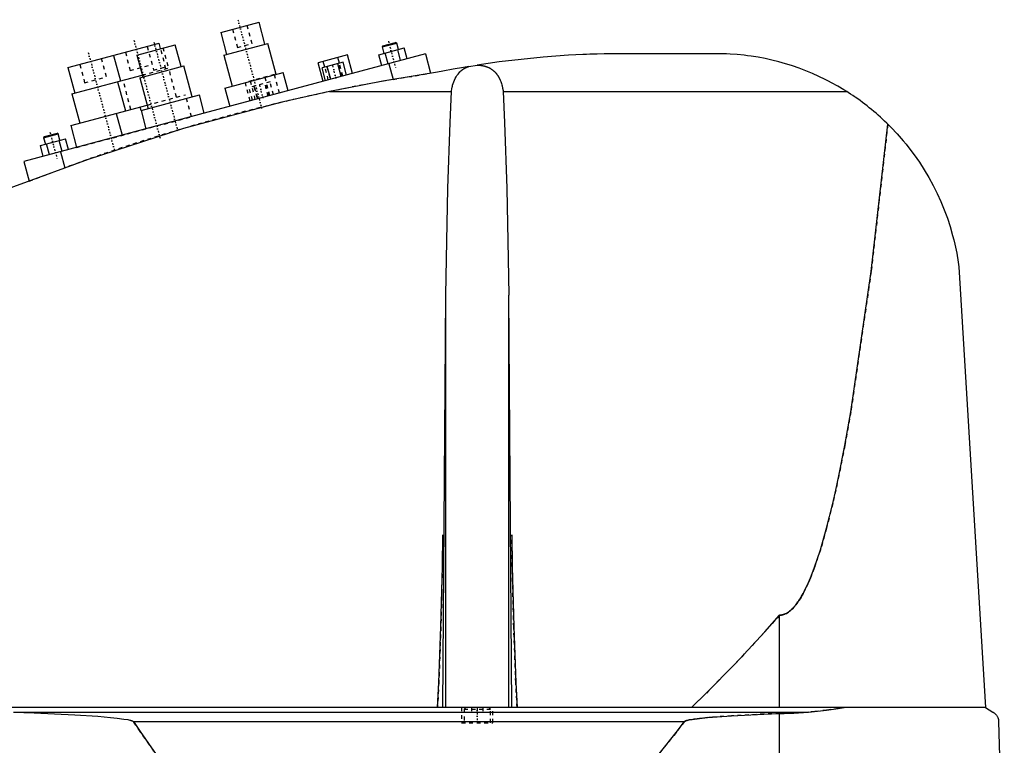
# Model space of a CAD drawing. Extents: x -702 to 139, y -137 to 442.
# Tile 4 of 6: x -561 to -300, y 67 to 259. Entities that reach past the tile are written whole.
import ezdxf

# ---------------------------------------------------------------- set-up
doc = ezdxf.new("R2010")
doc.units = 0
doc.linetypes.add('CENTER', pattern=[1.5, 0.45, -0.5, 0.05, -0.5])
doc.linetypes.add('DASHED', pattern=[2, 1, -1])
for name, color, linetype in [('AM_0', 7, 'CONTINUOUS'), ('AM_3', 7, 'DASHED'), ('AM_7', 7, 'CENTER')]:
    doc.layers.add(name, color=color, linetype=linetype)

msp = doc.modelspace()

# ---------------------------------------------------------------- linework, layer by layer
at = {"layer": 'AM_0', "color": 7, "linetype": 'CONTINUOUS'}
for p, q in [((-507.9, 255.65), (-497.76, 258.36)), ((-496.21, 252.57), (-497.76, 258.36)), ((-507.9, 255.65), (-506.35, 249.85)), ((-548.38, 246.36), (-524.23, 252.83)), ((-523.84, 251.38), (-524.23, 252.83)), ((-465.21, 251.82), (-461.34, 252.85)), ((-465.03, 252.12), (-461.65, 253.03)), ((-461.34, 252.85), (-461.65, 253.03)), ((-460.89, 251.16), (-461.34, 252.85)), ((-530.12, 249.69), (-519.98, 252.41)), ((-518.42, 246.62), (-519.98, 252.41)), ((-507.07, 249.66), (-495.48, 252.76)), ((-493.28, 244.55), (-495.48, 252.76)), ((-466.08, 249.77), (-459.39, 251.56)), ((-465.03, 252.12), (-465.21, 251.82)), ((-465.21, 251.82), (-464.75, 250.13)), ((-463.63, 247.32), (-464.41, 250.22)), ((-460.29, 248.22), (-461.06, 251.12)), ((-458.61, 248.67), (-459.39, 251.56)), ((-453.75, 249.97), (-560, 221.5)), ((-536.3, 249.59), (-534.49, 242.83)), ((-530.12, 249.69), (-528.57, 243.9)), ((-507.07, 249.66), (-504.87, 241.45)), ((-474.39, 249.72), (-482.11, 247.65)), ((-480.79, 242.72), (-482.11, 247.65)), ((-475.53, 247.76), (-481.11, 246.26)), ((-480.34, 246.47), (-480.76, 248.01)), ((-476.48, 247.5), (-476.89, 249.05)), ((-474.62, 244.38), (-475.53, 247.76)), ((-473.07, 244.79), (-474.39, 249.72)), ((-465.3, 246.87), (-466.08, 249.77)), ((-453.75, 249.97), (-452.38, 244.86)), ((-374, 250), (-405.5, 250)), ((-548.38, 246.36), (-546.56, 239.59)), ((-529.29, 243.7), (-517.7, 246.81)), ((-515.5, 238.6), (-517.7, 246.81)), ((-506.81, 240.93), (-491.35, 245.07)), ((-490.06, 240.24), (-491.35, 245.07)), ((-480.2, 242.88), (-481.11, 246.26)), ((-478.81, 243.26), (-479.71, 246.64)), ((-476.02, 244), (-476.93, 247.38)), ((-463.41, 247.38), (-462.3, 243.24)), ((-442.28, 246.66), (-440.04, 247.02)), ((-547.29, 239.4), (-528.69, 244.38)), ((-535.21, 242.63), (-533.14, 234.91)), ((-529.29, 243.7), (-527.09, 235.49)), ((-506.81, 240.93), (-505.51, 236.1)), ((-479.16, 240), (-446.87, 240)), ((-433.13, 240), (-342.19, 240)), ((-547.29, 239.4), (-545.22, 231.67)), ((-529.02, 234.98), (-513.57, 239.12)), ((-512.27, 234.29), (-513.57, 239.12)), ((-547.63, 231.03), (-527.35, 236.46)), ((-529.02, 234.98), (-527.73, 230.15)), ((-535.56, 234.26), (-534.01, 228.47)), ((-547.63, 231.03), (-546.08, 225.23)), ((-555.67, 225.77), (-548.98, 227.56)), ((-554.8, 227.81), (-550.93, 228.85)), ((-554.62, 228.12), (-554.8, 227.81)), ((-554.8, 227.81), (-554.34, 226.12)), ((-554.62, 228.12), (-551.24, 229.02)), ((-550.93, 228.85), (-551.24, 229.02)), ((-550.48, 227.16), (-550.93, 228.85)), ((-549.88, 224.21), (-550.65, 227.11)), ((-548.2, 224.66), (-548.98, 227.56)), ((-554.89, 222.87), (-555.67, 225.77)), ((-553.22, 223.32), (-554, 226.21)), ((-550.34, 224.09), (-549.21, 219.86)), ((-560, 221.5), (-558.62, 216.36)), ((-312.5, 193.62), (-305.5, 77.05)), ((-449.12, 77.05), (-448.33, 186.12)), ((-448.33, 77.05), (-448.33, 186.12)), ((-430.88, 77.05), (-431.67, 186.12)), ((-431.67, 77.05), (-431.67, 186.12)), ((-360, 77.05), (-360, 101.49)), ((-305.5, 77.05), (-697, 77.05)), ((-562.76, 75.85), (-352.3, 75.85)), ((-305.5, 77.05), (-303.5, 75.85)), ((-531.04, 73.35), (-385.14, 73.35)), ((-360, 16.5), (-360, 75.49)), ((-302, 73.35), (-300.5, 16.5))]:
    msp.add_line(p, q, dxfattribs=at)
for points in [[(-405.5, 250, 0), (-406.43, 249.98, 0), (-408.3, 249.94, 0), (-410.18, 249.88, 0), (-411.12, 249.84, 0), (-412.06, 249.8, 0), (-413.96, 249.72, 0), (-415.86, 249.61, 0), (-422.58, 249.13, 0), (-434.21, 247.86, 0), (-440.04, 247.02, 0)], [(-342.19, 240, 0), (-342.98, 240.49, 0), (-344.59, 241.45, 0), (-346.23, 242.36, 0), (-347.06, 242.79, 0), (-347.9, 243.22, 0), (-349.59, 244.04, 0), (-351.31, 244.8, 0), (-353.05, 245.52, 0), (-354.82, 246.19, 0), (-356.6, 246.8, 0), (-357.49, 247.09, 0), (-358.39, 247.36, 0), (-360.2, 247.87, 0), (-362.01, 248.33, 0), (-363.84, 248.73, 0), (-365.68, 249.08, 0), (-367.52, 249.38, 0), (-368.44, 249.51, 0), (-369.37, 249.62, 0), (-371.22, 249.81, 0), (-373.07, 249.95, 0), (-374, 250, 0)], [(-450.5, 245.15, 0), (-455.36, 244.4, 0), (-464.99, 242.76, 0), (-474.48, 240.96, 0), (-479.16, 240, 0)], [(-442.28, 246.66, 0), (-443.66, 246.42, 0), (-446.4, 245.94, 0), (-449.14, 245.42, 0), (-450.5, 245.15, 0)], [(-446.87, 240, 0), (-446.84, 240.25, 0), (-446.75, 240.74, 0), (-446.65, 241.22, 0), (-446.59, 241.46, 0), (-446.53, 241.7, 0), (-446.39, 242.17, 0), (-446.23, 242.63, 0), (-446.05, 243.07, 0), (-445.85, 243.5, 0), (-445.63, 243.91, 0), (-445.51, 244.11, 0), (-445.38, 244.3, 0), (-445.11, 244.67, 0), (-444.82, 245.02, 0), (-444.64, 245.21, 0), (-444.59, 245.26, 0), (-444.53, 245.32, 0), (-444.51, 245.34, 0), (-444.48, 245.37, 0), (-444.42, 245.42, 0), (-444.37, 245.47, 0), (-444.31, 245.52, 0), (-444.25, 245.57, 0), (-444.19, 245.61, 0), (-444.17, 245.64, 0), (-444.14, 245.66, 0), (-444.08, 245.71, 0), (-444.02, 245.75, 0), (-443.96, 245.8, 0), (-443.89, 245.84, 0), (-443.83, 245.89, 0), (-443.8, 245.91, 0), (-443.77, 245.93, 0), (-443.71, 245.97, 0), (-443.64, 246.01, 0), (-443.61, 246.03, 0), (-443.58, 246.05, 0), (-443.51, 246.09, 0), (-443.44, 246.13, 0), (-443.41, 246.15, 0), (-443.37, 246.17, 0), (-443.31, 246.21, 0), (-443.24, 246.25, 0), (-443.16, 246.29, 0), (-443.09, 246.32, 0), (-443.02, 246.36, 0), (-442.98, 246.38, 0), (-442.94, 246.39, 0), (-442.87, 246.43, 0), (-442.79, 246.46, 0), (-442.72, 246.49, 0), (-442.64, 246.53, 0), (-442.56, 246.56, 0), (-442.52, 246.57, 0), (-442.48, 246.59, 0), (-442.4, 246.61, 0), (-442.32, 246.64, 0), (-442.28, 246.66, 0)], [(-440.04, 247.02, 0), (-439.98, 247.02, 0), (-439.88, 247.02, 0), (-439.78, 247.02, 0), (-439.72, 247.01, 0), (-439.67, 247.01, 0), (-439.57, 247.01, 0), (-439.46, 247, 0), (-439.35, 246.99, 0), (-439.25, 246.98, 0), (-439.14, 246.97, 0), (-439.09, 246.96, 0), (-439.03, 246.96, 0), (-438.93, 246.94, 0), (-438.82, 246.93, 0), (-438.71, 246.91, 0), (-438.6, 246.89, 0), (-438.5, 246.87, 0), (-438.45, 246.86, 0), (-438.39, 246.84, 0), (-438.29, 246.82, 0), (-438.18, 246.79, 0), (-438.13, 246.78, 0), (-438.08, 246.77, 0), (-437.97, 246.74, 0), (-437.87, 246.71, 0), (-437.82, 246.69, 0), (-437.77, 246.67, 0), (-437.67, 246.64, 0), (-437.57, 246.6, 0), (-437.47, 246.57, 0), (-437.37, 246.53, 0), (-437.27, 246.49, 0), (-437.22, 246.47, 0), (-437.18, 246.45, 0), (-437.08, 246.41, 0), (-436.99, 246.36, 0), (-436.9, 246.32, 0), (-436.81, 246.27, 0), (-436.72, 246.22, 0), (-436.67, 246.2, 0), (-436.63, 246.18, 0), (-436.54, 246.13, 0), (-436.46, 246.08, 0), (-436.38, 246.03, 0), (-436.3, 245.97, 0), (-436.22, 245.92, 0), (-436.18, 245.89, 0), (-436.14, 245.87, 0), (-436.06, 245.81, 0), (-435.99, 245.76, 0), (-435.91, 245.7, 0), (-435.84, 245.64, 0), (-435.76, 245.58, 0), (-435.73, 245.55, 0), (-435.69, 245.52, 0), (-435.62, 245.46, 0), (-435.55, 245.39, 0), (-435.48, 245.33, 0), (-435.41, 245.26, 0), (-435.34, 245.2, 0), (-435.31, 245.16, 0), (-435.28, 245.13, 0), (-435.21, 245.06, 0), (-435.15, 244.99, 0), (-435.12, 244.95, 0), (-435.09, 244.92, 0), (-435.03, 244.85, 0), (-434.96, 244.77, 0), (-434.93, 244.74, 0), (-434.91, 244.7, 0), (-434.85, 244.62, 0), (-434.79, 244.55, 0), (-434.73, 244.47, 0), (-434.68, 244.39, 0), (-434.62, 244.31, 0), (-434.6, 244.27, 0), (-434.57, 244.23, 0), (-434.52, 244.15, 0), (-434.47, 244.07, 0), (-434.42, 243.99, 0), (-434.37, 243.9, 0), (-434.32, 243.82, 0), (-434.29, 243.78, 0), (-434.27, 243.73, 0), (-434.22, 243.65, 0), (-434.18, 243.56, 0), (-434.13, 243.47, 0), (-434.09, 243.38, 0), (-434.05, 243.3, 0), (-434.03, 243.25, 0), (-434.01, 243.21, 0), (-433.97, 243.11, 0), (-433.93, 243.02, 0), (-433.8, 242.7, 0), (-433.6, 242.12, 0), (-433.51, 241.83, 0), (-433.43, 241.53, 0), (-433.29, 240.92, 0), (-433.17, 240.31, 0), (-433.13, 240, 0)], [(-479.16, 240, 0), (-492.11, 237.1, 0), (-517.78, 230.27, 0), (-543.04, 222.09, 0), (-555.5, 217.5, 0)], [(-448.33, 186.12, 0), (-448.19, 195.73, 0), (-447.78, 214.34, 0), (-447.21, 231.8, 0), (-446.87, 240, 0)], [(-433.13, 240, 0), (-432.79, 231.8, 0), (-432.22, 214.34, 0), (-431.81, 195.73, 0), (-431.67, 186.12, 0)], [(-331.34, 231.39, 0), (-331.62, 231.66, 0), (-332.17, 232.2, 0), (-332.73, 232.73, 0), (-333.02, 232.99, 0), (-333.3, 233.25, 0), (-333.88, 233.76, 0), (-334.46, 234.27, 0), (-335.04, 234.77, 0), (-335.64, 235.26, 0), (-336.23, 235.75, 0), (-336.53, 235.99, 0), (-336.84, 236.23, 0), (-337.45, 236.7, 0), (-338.06, 237.16, 0), (-338.68, 237.62, 0), (-339.31, 238.07, 0), (-339.94, 238.51, 0), (-340.26, 238.73, 0), (-340.58, 238.95, 0), (-341.22, 239.37, 0), (-341.86, 239.79, 0), (-342.19, 240, 0)], [(-360, 101.49, 0), (-359.98, 101.49, 0), (-359.93, 101.49, 0), (-359.88, 101.49, 0), (-359.86, 101.5, 0), (-359.84, 101.5, 0), (-359.79, 101.5, 0), (-359.74, 101.5, 0), (-359.7, 101.51, 0), (-359.65, 101.51, 0), (-359.6, 101.52, 0), (-359.58, 101.52, 0), (-359.56, 101.52, 0), (-359.51, 101.53, 0), (-359.47, 101.53, 0), (-359.42, 101.54, 0), (-359.37, 101.55, 0), (-359.33, 101.56, 0), (-359.3, 101.56, 0), (-359.28, 101.57, 0), (-359.23, 101.58, 0), (-359.19, 101.59, 0), (-359.16, 101.6, 0), (-359.14, 101.6, 0), (-359.09, 101.61, 0), (-359.05, 101.63, 0), (-359.02, 101.63, 0), (-359, 101.64, 0), (-358.95, 101.65, 0), (-358.91, 101.67, 0), (-358.86, 101.68, 0), (-358.82, 101.7, 0), (-358.77, 101.72, 0), (-358.75, 101.72, 0), (-358.72, 101.73, 0), (-358.68, 101.75, 0), (-358.63, 101.77, 0), (-358.47, 101.84, 0), (-358.19, 101.97, 0), (-357.91, 102.13, 0), (-357.63, 102.32, 0), (-357.49, 102.42, 0), (-357.35, 102.52, 0), (-357.07, 102.75, 0), (-356.8, 103, 0), (-356.52, 103.28, 0), (-356.24, 103.57, 0), (-355.96, 103.89, 0), (-355.82, 104.06, 0), (-355.68, 104.23, 0), (-355.4, 104.6, 0), (-355.13, 104.99, 0), (-354.99, 105.19, 0), (-354.85, 105.4, 0), (-354.57, 105.83, 0), (-354.29, 106.29, 0), (-354.16, 106.52, 0), (-354.02, 106.76, 0), (-353.74, 107.26, 0), (-353.46, 107.79, 0), (-353.19, 108.34, 0), (-352.91, 108.9, 0), (-352.63, 109.5, 0), (-352.49, 109.8, 0), (-352.36, 110.11, 0), (-352.08, 110.75, 0), (-351.8, 111.41, 0), (-350.84, 113.89, 0), (-349.19, 118.8, 0), (-347.56, 124.51, 0), (-345.93, 131.02, 0), (-345.13, 134.57, 0), (-344.32, 138.32, 0), (-342.72, 146.42, 0), (-341.14, 155.29, 0), (-335.75, 192.38, 0), (-331.34, 231.39, 0)], [(-331.34, 231.39, 0), (-330.49, 230.54, 0), (-328.85, 228.8, 0), (-327.27, 227, 0), (-326.51, 226.08, 0), (-325.76, 225.15, 0), (-324.33, 223.25, 0), (-322.97, 221.3, 0), (-321.68, 219.31, 0), (-320.48, 217.28, 0), (-319.34, 215.2, 0), (-318.8, 214.15, 0), (-318.29, 213.09, 0), (-317.31, 210.94, 0), (-316.41, 208.76, 0), (-315.58, 206.54, 0), (-314.84, 204.28, 0), (-314.17, 201.98, 0), (-313.87, 200.82, 0), (-313.59, 199.65, 0), (-313.09, 197.27, 0), (-312.68, 194.85, 0), (-312.5, 193.62, 0)], [(-555.5, 217.5, 0), (-562.76, 214.82, 0), (-577.17, 209.17, 0), (-591.43, 203.15, 0), (-598.5, 200.01, 0)], [(-450.53, 77.05, 0), (-450.19, 83.72, 0), (-449.64, 98.37, 0), (-449.25, 114.39, 0), (-449.12, 122.75, 0)], [(-430.88, 122.75, 0), (-430.75, 114.39, 0), (-430.36, 98.37, 0), (-429.81, 83.72, 0), (-429.47, 77.05, 0)], [(-383.32, 77.05, 0), (-379.43, 80.82, 0), (-371.66, 88.72, 0), (-363.89, 97.11, 0), (-360, 101.49, 0)], [(-562.76, 75.85, 0), (-557.28, 75.66, 0), (-546.52, 75.14, 0), (-540.47, 74.74, 0), (-538.78, 74.6, 0), (-537.11, 74.45, 0), (-536.23, 74.36, 0), (-535.34, 74.26, 0), (-533.54, 74.02, 0), (-532.52, 73.85, 0), (-532.24, 73.79, 0), (-531.96, 73.73, 0), (-531.83, 73.69, 0), (-531.69, 73.65, 0), (-531.54, 73.61, 0), (-531.49, 73.59, 0), (-531.44, 73.57, 0), (-531.42, 73.57, 0), (-531.4, 73.56, 0), (-531.35, 73.54, 0), (-531.3, 73.52, 0), (-531.26, 73.5, 0), (-531.22, 73.48, 0), (-531.17, 73.45, 0), (-531.15, 73.44, 0), (-531.13, 73.43, 0), (-531.11, 73.41, 0), (-531.1, 73.41, 0), (-531.1, 73.4, 0), (-531.09, 73.4, 0), (-531.09, 73.4, 0), (-531.09, 73.39, 0), (-531.08, 73.39, 0), (-531.07, 73.38, 0), (-531.07, 73.38, 0), (-531.06, 73.37, 0), (-531.06, 73.37, 0), (-531.06, 73.37, 0), (-531.05, 73.36, 0), (-531.05, 73.35, 0), (-531.04, 73.35, 0)], [(-360, 75.49, 0), (-358.77, 75.5, 0), (-356.22, 75.59, 0), (-353.62, 75.75, 0), (-352.3, 75.85, 0)], [(-352.3, 75.85, 0), (-350.72, 75.99, 0), (-347.58, 76.34, 0), (-344.47, 76.79, 0), (-342.93, 77.05, 0)], [(-303.5, 75.85, 0), (-303.44, 75.82, 0), (-303.33, 75.75, 0), (-303.23, 75.67, 0), (-303.18, 75.63, 0), (-303.12, 75.59, 0), (-303.02, 75.51, 0), (-302.93, 75.42, 0), (-302.83, 75.32, 0), (-302.74, 75.22, 0), (-302.65, 75.12, 0), (-302.61, 75.06, 0), (-302.57, 75.01, 0), (-302.48, 74.89, 0), (-302.4, 74.76, 0), (-302.32, 74.61, 0), (-302.25, 74.44, 0), (-302.2, 74.34, 0), (-302.19, 74.31, 0), (-302.18, 74.27, 0), (-302.17, 74.26, 0), (-302.17, 74.24, 0), (-302.16, 74.21, 0), (-302.14, 74.17, 0), (-302.14, 74.16, 0), (-302.13, 74.14, 0), (-302.12, 74.11, 0), (-302.11, 74.07, 0), (-302.11, 74.05, 0), (-302.1, 74.03, 0), (-302.09, 74, 0), (-302.08, 73.96, 0), (-302.07, 73.92, 0), (-302.06, 73.88, 0), (-302.06, 73.84, 0), (-302.05, 73.81, 0), (-302.05, 73.79, 0), (-302.04, 73.74, 0), (-302.03, 73.7, 0), (-302.02, 73.65, 0), (-302.02, 73.59, 0), (-302.01, 73.54, 0), (-302.01, 73.52, 0), (-302.01, 73.51, 0), (-302.01, 73.5, 0), (-302.01, 73.49, 0), (-302.01, 73.49, 0), (-302.01, 73.48, 0), (-302.01, 73.47, 0), (-302.01, 73.47, 0), (-302.01, 73.46, 0), (-302, 73.45, 0), (-302, 73.44, 0), (-302, 73.43, 0), (-302, 73.43, 0), (-302, 73.42, 0), (-302, 73.41, 0), (-302, 73.4, 0), (-302, 73.39, 0), (-302, 73.38, 0), (-302, 73.38, 0), (-302, 73.37, 0), (-302, 73.36, 0), (-302, 73.35, 0), (-302, 73.35, 0)], [(-531.04, 73.35, 0), (-529.24, 70.69, 0), (-525.62, 65.55, 0), (-522.01, 60.66, 0), (-520.21, 58.31, 0), (-518.4, 56.02, 0), (-514.79, 51.62, 0), (-511.17, 47.47, 0), (-507.56, 43.57, 0), (-503.95, 39.92, 0), (-500.33, 36.51, 0), (-498.53, 34.9, 0), (-496.72, 33.35, 0), (-493.11, 30.44, 0), (-489.49, 27.78, 0), (-485.88, 25.36, 0), (-482.26, 23.19, 0), (-478.65, 21.27, 0), (-476.84, 20.41, 0), (-475.04, 19.6, 0), (-471.42, 18.17, 0), (-467.81, 17, 0), (-466, 16.5, 0)], [(-466, 16.5, 0), (-463.75, 16.74, 0), (-459.26, 17.45, 0), (-454.77, 18.47, 0), (-452.52, 19.09, 0), (-450.27, 19.79, 0), (-445.78, 21.42, 0), (-441.29, 23.35, 0), (-436.8, 25.59, 0), (-432.3, 28.14, 0), (-427.81, 30.99, 0), (-425.56, 32.53, 0), (-423.32, 34.15, 0), (-418.83, 37.61, 0), (-414.33, 41.38, 0), (-409.84, 45.46, 0), (-405.35, 49.84, 0), (-400.86, 54.53, 0), (-398.61, 56.99, 0), (-396.37, 59.53, 0), (-391.88, 64.83, 0), (-387.39, 70.43, 0), (-385.14, 73.35, 0)], [(-385.14, 73.35, 0), (-385.14, 73.35, 0), (-385.13, 73.36, 0), (-385.13, 73.36, 0), (-385.13, 73.36, 0), (-385.12, 73.37, 0), (-385.12, 73.37, 0), (-385.12, 73.37, 0), (-385.11, 73.38, 0), (-385.11, 73.38, 0), (-385.1, 73.39, 0), (-385.1, 73.39, 0), (-385.09, 73.39, 0), (-385.09, 73.39, 0), (-385.08, 73.4, 0), (-385.07, 73.41, 0), (-385.05, 73.42, 0), (-385.03, 73.43, 0), (-385, 73.45, 0), (-384.96, 73.47, 0), (-384.93, 73.48, 0), (-384.9, 73.5, 0), (-384.86, 73.51, 0), (-384.84, 73.52, 0), (-384.83, 73.52, 0), (-384.79, 73.54, 0), (-384.76, 73.55, 0), (-384.63, 73.59, 0), (-384.52, 73.62, 0), (-384.41, 73.65, 0), (-384.18, 73.71, 0), (-383.95, 73.76, 0), (-383.13, 73.91, 0), (-381.81, 74.09, 0), (-381.15, 74.17, 0), (-380.47, 74.24, 0), (-379.1, 74.38, 0), (-377.71, 74.5, 0), (-372.73, 74.85, 0), (-364.12, 75.31, 0), (-360, 75.49, 0)]]:
    msp.add_polyline3d(points, dxfattribs=at)
at = {"layer": 'AM_3', "color": 6, "linetype": 'DASHED'}
for p, q in [((-504.76, 256.49), (-503.47, 251.66)), ((-499.6, 252.69), (-500.9, 257.52)), ((-533.16, 250.43), (-531.87, 245.6)), ((-527.37, 251.98), (-525.68, 245.71)), ((-522.42, 246.06), (-523.84, 251.38)), ((-521.82, 246.74), (-523.12, 251.57)), ((-503.47, 251.66), (-499.6, 252.69)), ((-538.15, 243.92), (-539.44, 248.75)), ((-545.24, 247.2), (-543.94, 242.37)), ((-531.87, 245.6), (-526.07, 247.15)), ((-528.69, 244.38), (-521.69, 246.26)), ((-525.68, 245.71), (-521.82, 246.74)), ((-519.62, 238.53), (-521.69, 246.26)), ((-479.44, 243.09), (-480.34, 246.47)), ((-479.82, 246.61), (-478.91, 243.23)), ((-475.92, 244.03), (-476.82, 247.41)), ((-475.57, 244.12), (-476.48, 247.5)), ((-543.94, 242.37), (-538.15, 243.92)), ((-531.7, 235.3), (-533.77, 243.02)), ((-493.71, 244.54), (-501.43, 242.47)), ((-500.11, 237.55), (-501.43, 242.47)), ((-494.85, 242.58), (-500.43, 241.09)), ((-498.76, 237.91), (-500.08, 242.84)), ((-494.89, 238.95), (-496.21, 243.87)), ((-493.94, 239.2), (-494.85, 242.58)), ((-492.39, 239.62), (-493.71, 244.54)), ((-462.3, 243.24), (-452.38, 244.86)), ((-499.52, 237.71), (-500.43, 241.09)), ((-499.13, 241.43), (-498.23, 238.05)), ((-498.13, 238.08), (-499.03, 241.46)), ((-495.34, 238.83), (-496.24, 242.21)), ((-495.23, 238.85), (-496.14, 242.23)), ((-527.35, 236.46), (-517.21, 239.18)), ((-515.65, 233.38), (-517.21, 239.18)), ((-529.02, 234.98), (-529.28, 235.94)), ((-546.08, 225.23), (-515.65, 233.38)), ((-558.62, 216.36), (-549.21, 219.86)), ((-444.15, 77.05), (-444.15, 73.05)), ((-443.1, 77.05), (-443.5, 76.65)), ((-443.5, 76.65), (-443.5, 73.05)), ((-443.5, 76.65), (-436.5, 76.65)), ((-441.5, 77.05), (-441.5, 75.8)), ((-441.5, 75.8), (-438.5, 75.8)), ((-440, 77.05), (-440, 75.8)), ((-438.5, 77.05), (-438.5, 75.8)), ((-436.5, 76.65), (-436.9, 77.05)), ((-436.5, 73.05), (-436.5, 76.65)), ((-435.85, 73.05), (-435.85, 77.05)), ((-444.15, 73.05), (-435.85, 73.05))]:
    msp.add_line(p, q, dxfattribs=at)
for points in [[(-331.34, 231.39, 0), (-335.75, 192.38, 0), (-341.14, 155.29, 0), (-342.72, 146.42, 0), (-344.32, 138.32, 0), (-345.13, 134.57, 0), (-345.93, 131.02, 0), (-347.56, 124.51, 0), (-349.19, 118.8, 0), (-350.84, 113.89, 0), (-351.8, 111.41, 0), (-352.08, 110.75, 0), (-352.36, 110.11, 0), (-352.49, 109.8, 0), (-352.63, 109.5, 0), (-352.91, 108.9, 0), (-353.19, 108.34, 0), (-353.46, 107.79, 0), (-353.74, 107.26, 0), (-354.02, 106.76, 0), (-354.16, 106.52, 0), (-354.29, 106.29, 0), (-354.57, 105.83, 0), (-354.85, 105.4, 0), (-354.99, 105.19, 0), (-355.13, 104.99, 0), (-355.4, 104.6, 0), (-355.68, 104.23, 0), (-355.82, 104.06, 0), (-355.96, 103.89, 0), (-356.24, 103.57, 0), (-356.52, 103.28, 0), (-356.8, 103, 0), (-357.07, 102.75, 0), (-357.35, 102.52, 0), (-357.49, 102.42, 0), (-357.63, 102.32, 0), (-357.91, 102.13, 0), (-358.19, 101.97, 0), (-358.47, 101.84, 0), (-358.63, 101.77, 0), (-358.68, 101.75, 0), (-358.72, 101.73, 0), (-358.75, 101.72, 0), (-358.77, 101.72, 0), (-358.82, 101.7, 0), (-358.86, 101.68, 0), (-358.91, 101.67, 0), (-358.95, 101.65, 0), (-359, 101.64, 0), (-359.02, 101.63, 0), (-359.05, 101.63, 0), (-359.09, 101.61, 0), (-359.14, 101.6, 0), (-359.16, 101.6, 0), (-359.19, 101.59, 0), (-359.23, 101.58, 0), (-359.28, 101.57, 0), (-359.3, 101.56, 0), (-359.33, 101.56, 0), (-359.37, 101.55, 0), (-359.42, 101.54, 0), (-359.47, 101.53, 0), (-359.51, 101.53, 0), (-359.56, 101.52, 0), (-359.58, 101.52, 0), (-359.6, 101.52, 0), (-359.65, 101.51, 0), (-359.7, 101.51, 0), (-359.74, 101.5, 0), (-359.79, 101.5, 0), (-359.84, 101.5, 0), (-359.86, 101.5, 0), (-359.88, 101.49, 0), (-359.93, 101.49, 0), (-359.98, 101.49, 0), (-360, 101.49, 0)], [(-449.12, 122.75, 0), (-449.25, 114.39, 0), (-449.64, 98.37, 0), (-450.19, 83.72, 0), (-450.53, 77.05, 0)], [(-429.47, 77.05, 0), (-429.81, 83.72, 0), (-430.36, 98.37, 0), (-430.75, 114.39, 0), (-430.88, 122.75, 0)], [(-360, 101.49, 0), (-363.89, 97.11, 0), (-371.66, 88.72, 0), (-379.43, 80.82, 0), (-383.32, 77.05, 0)], [(-352.3, 75.85, 0), (-353.62, 75.75, 0), (-356.22, 75.59, 0), (-358.77, 75.5, 0), (-360, 75.49, 0)], [(-342.93, 77.05, 0), (-344.47, 76.79, 0), (-347.58, 76.34, 0), (-350.72, 75.99, 0), (-352.3, 75.85, 0)], [(-466, 16.5, 0), (-467.81, 17, 0), (-471.42, 18.17, 0), (-475.04, 19.6, 0), (-476.84, 20.41, 0), (-478.65, 21.27, 0), (-482.26, 23.19, 0), (-485.88, 25.36, 0), (-489.49, 27.78, 0), (-493.11, 30.44, 0), (-496.72, 33.35, 0), (-498.53, 34.9, 0), (-500.33, 36.51, 0), (-503.95, 39.92, 0), (-507.56, 43.57, 0), (-511.17, 47.47, 0), (-514.79, 51.62, 0), (-518.4, 56.02, 0), (-520.21, 58.31, 0), (-522.01, 60.66, 0), (-525.62, 65.55, 0), (-529.24, 70.69, 0), (-531.04, 73.35, 0)], [(-385.14, 73.35, 0), (-387.39, 70.43, 0), (-391.88, 64.83, 0), (-396.37, 59.53, 0), (-398.61, 56.99, 0), (-400.86, 54.53, 0), (-405.35, 49.84, 0), (-409.84, 45.46, 0), (-414.33, 41.38, 0), (-418.83, 37.61, 0), (-423.32, 34.15, 0), (-425.56, 32.53, 0), (-427.81, 30.99, 0), (-432.3, 28.14, 0), (-436.8, 25.59, 0), (-441.29, 23.35, 0), (-445.78, 21.42, 0), (-450.27, 19.79, 0), (-452.52, 19.09, 0), (-454.77, 18.47, 0), (-459.26, 17.45, 0), (-463.75, 16.74, 0), (-466, 16.5, 0)], [(-360, 75.49, 0), (-364.12, 75.31, 0), (-372.73, 74.85, 0), (-377.71, 74.5, 0), (-379.1, 74.38, 0), (-380.47, 74.24, 0), (-381.15, 74.17, 0), (-381.81, 74.09, 0), (-383.13, 73.91, 0), (-383.95, 73.76, 0), (-384.18, 73.71, 0), (-384.41, 73.65, 0), (-384.52, 73.62, 0), (-384.63, 73.59, 0), (-384.76, 73.55, 0), (-384.79, 73.54, 0), (-384.83, 73.52, 0), (-384.84, 73.52, 0), (-384.86, 73.51, 0), (-384.9, 73.5, 0), (-384.93, 73.48, 0), (-384.96, 73.47, 0), (-385, 73.45, 0), (-385.03, 73.43, 0), (-385.05, 73.42, 0), (-385.07, 73.41, 0), (-385.08, 73.4, 0), (-385.09, 73.39, 0), (-385.09, 73.39, 0), (-385.1, 73.39, 0), (-385.1, 73.39, 0), (-385.11, 73.38, 0), (-385.11, 73.38, 0), (-385.12, 73.37, 0), (-385.12, 73.37, 0), (-385.12, 73.37, 0), (-385.13, 73.36, 0), (-385.13, 73.36, 0), (-385.13, 73.36, 0), (-385.14, 73.35, 0), (-385.14, 73.35, 0)]]:
    msp.add_polyline3d(points, dxfattribs=at)
msp.add_arc((-376.43, -249.33), 500, 99.889, 110.2163, dxfattribs=at)
at = {"layer": 'AM_7', "color": 4, "linetype": 'CENTER'}
for p, q in [((-503.37, 259.04), (-496.98, 235.15)), ((-530.9, 253.58), (-523.9, 227.44)), ((-525.59, 253.08), (-519.19, 229.2)), ((-463.54, 253.32), (-461.67, 246.34)), ((-542.97, 250.35), (-535.97, 224.21)), ((-477.37, 243.46), (-478.36, 247.18)), ((-496.69, 238.28), (-497.68, 242)), ((-553.13, 229.31), (-551.26, 222.34)), ((-440, 77.25), (-440, 72.85))]:
    msp.add_line(p, q, dxfattribs=at)

doc.saveas('drawing.dxf')
